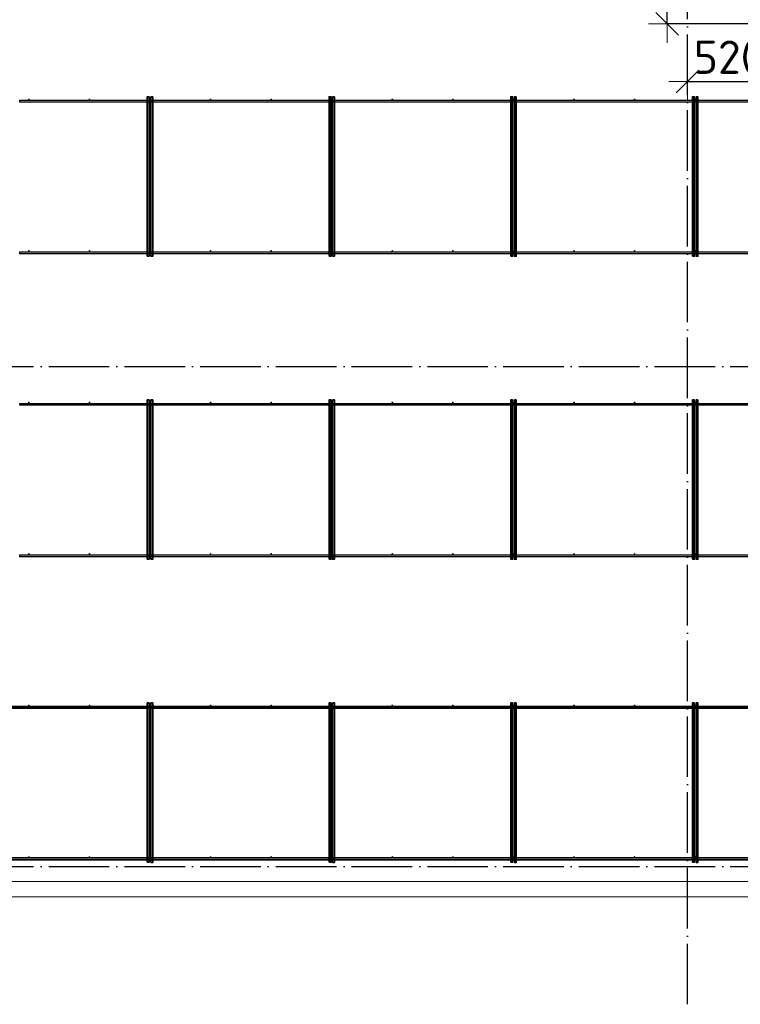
# Model space of a CAD drawing. Header units: millimetres. Extents: x -3725 to 93325, y -74170 to 82591.
# Tile 103 of 139: x 62289 to 67048, y 45830 to 52328. Entities that reach past the tile are written whole.
import ezdxf

# ---------------------------------------------------------------- set-up
doc = ezdxf.new("R2010")
doc.units = ezdxf.units.MM
doc.header["$PDMODE"] = 65
for name, pattern in [('______11', [500, 400, -50, 0, -50]), ('______3', [500, 400, -100]), ('______5', [1100, 800, -100, 100, -100])]:
    doc.linetypes.add(name, pattern=pattern)
for name, color, linetype, lineweight in [('Standard', 7, 'Continuous', 25), ('Балка_ общее', 7, '______3', 13), ('Размерная линия_ общее', 7, 'Continuous', 13), ('Фундамент (1)', 7, 'Continuous', 35)]:
    doc.layers.add(name, color=color, linetype=linetype, lineweight=lineweight)
doc.layers.add('Арм.стержн. Фиксатор', color=7, linetype='Continuous', lineweight=35, true_color=0x501e0f)
doc.layers.add('Осевая линия_ общее', color=7, linetype='______5', lineweight=13, true_color=0xa0a0a0)
doc.styles.add('ISOCPEUR', font='ISOCPEUR')
doc.dimstyles.new('DIMSTYLE_5', dxfattribs={"dimtxt": 220, "dimasz": 250, "dimexe": 0, "dimexo": 0, "dimgap": 110, "dimtad": 2, "dimdec": 0, "dimrnd": 5, "dimzin": 12, "dimdsep": 46, "dimtxsty": 'ISOCPEUR', "dimblk1": 'ALL_ML_STRICH', "dimblk2": 'ALL_ML_STRICH', "dimsah": 1, "dimcen": 0, "dimclrd": 7, "dimclre": 256, "dimclrt": 7, "dimadec": 0, "dimazin": 0, "dimtfac": 1, "dimtdec": 0, "dimtix": 1, "dimtmove": 2, "dimatfit": 3, "dimfxl": 0, "dimtvp": 1.2, "dimtzin": 0, "dimlwd": 0, "dimlwe": -3, "dimarcsym": 0})

# ---------------------------------------------------------------- blocks, each defined once
blk = doc.blocks.new('СЛОЖНЫЙ_ОБЪЕКТ_5')
at = {"layer": 'Осевая линия_ общее', "color": 253, "linetype": '______11', "lineweight": -3, "true_color": 0xa0a0a0, "transparency": 33554687}
for p, q in [((66700, 45830), (66700, 69510)), ((57980, 50040), (74900, 50040)), ((57980, 46740), (74900, 46740))]:
    blk.add_line(p, q, dxfattribs=at)
blk = doc.blocks.new('ALL_ML_STRICH')
at = {"color": 0, "linetype": 'ByBlock', "lineweight": -2}
for p, q in [((-0.3, -0.3), (0.3, 0.3)), ((0, -0.5), (0, 0.5)), ((-1, 0), (0.5, 0))]:
    blk.add_line(p, q, dxfattribs=at)
blk = doc.blocks.new('*D131')
at = {"layer": 'DEFPOINTS', "color": 7, "linetype": 'Continuous', "lineweight": 13, "transparency": 33554687}
for p in [(67220, 52294), (66700, 51950.7), (66700, 51920.7)]:
    blk.add_point(p, dxfattribs=at)
at = {"layer": 'Размерная линия_ общее', "color": 253, "linetype": 'Continuous', "lineweight": -2, "true_color": 0xa0a0a0, "transparency": 33554687}
for p, q in [((67220, 52194), (67220, 51920.7)), ((66700, 51920.7), (66700, 51920.7))]:
    blk.add_line(p, q, dxfattribs=at)
at = {"layer": 'Размерная линия_ общее', "color": 7, "linetype": 'Continuous', "lineweight": -2, "transparency": 33554687}
blk.add_line((66700, 51920.7), (67220, 51920.7), dxfattribs=at)
at = {"layer": 'Размерная линия_ общее', "color": 7, "linetype": 'Continuous', "lineweight": 13, "transparency": 33554687, "xscale": 250, "yscale": 250, "zscale": 250, "rotation": 180}
blk.add_blockref('ALL_ML_STRICH', (66700, 51920.7), dxfattribs=at)
at = {"layer": 'Размерная линия_ общее', "color": 7, "linetype": 'Continuous', "lineweight": 13, "transparency": 33554687, "xscale": 250, "yscale": 250, "zscale": 250}
blk.add_blockref('ALL_ML_STRICH', (67220, 51920.7), dxfattribs=at)
at = {"layer": 'Размерная линия_ общее', "color": 7, "linetype": 'Continuous', "lineweight": 13, "transparency": 33554687, "insert": (66971, 52080.7), "char_height": 220, "width": 660, "attachment_point": 5, "style": 'ISOCPEUR'}
blk.add_mtext('\\A1;{520}', dxfattribs=at)
blk = doc.blocks.new('*D135')
at = {"layer": 'DEFPOINTS', "color": 7, "linetype": 'Continuous', "lineweight": 13, "transparency": 33554687}
for p in [(67363.5, 52900), (66565.8, 52300), (67360, 52300)]:
    blk.add_point(p, dxfattribs=at)
at = {"layer": 'Размерная линия_ общее', "color": 253, "linetype": 'Continuous', "lineweight": -2, "true_color": 0xa0a0a0, "transparency": 33554687}
for p, q in [((67263.5, 52900), (66565.8, 52900)), ((67260, 52300), (66565.8, 52300))]:
    blk.add_line(p, q, dxfattribs=at)
at = {"layer": 'Размерная линия_ общее', "color": 7, "linetype": 'Continuous', "lineweight": -2, "transparency": 33554687}
blk.add_line((66565.8, 52300), (66565.8, 52900), dxfattribs=at)
at = {"layer": 'Размерная линия_ общее', "color": 7, "linetype": 'Continuous', "lineweight": 13, "transparency": 33554687, "xscale": 250, "yscale": 250, "zscale": 250}
for p, rotation in [((66565.8, 52900), 90), ((66565.8, 52300), 270)]:
    blk.add_blockref('ALL_ML_STRICH', p, dxfattribs=dict(at, rotation=rotation))
at = {"layer": 'Размерная линия_ общее', "color": 7, "linetype": 'Continuous', "lineweight": 13, "transparency": 33554687, "insert": (66405.8, 52611), "char_height": 220, "width": 660, "attachment_point": 5, "rotation": 90, "style": 'ISOCPEUR'}
blk.add_mtext('\\A1;{600}', dxfattribs=at)

msp = doc.modelspace()

# ---------------------------------------------------------------- hatches: boundary and pattern name
at = {"layer": 'Арм.стержн. Фиксатор', "linetype": 'Continuous', "lineweight": 35, "transparency": 33554687}
for points in [[(62356, 51802), (62355.5, 51804.3), (62354.2, 51806.2), (62352.3, 51807.5), (62350, 51808), (62347.7, 51807.5), (62345.8, 51806.2), (62344.5, 51804.3), (62344, 51802), (62344.5, 51799.7), (62345.8, 51797.8), (62347.7, 51796.5), (62350, 51796), (62352.3, 51796.5), (62354.2, 51797.8), (62355.5, 51799.7)], [(62756, 51802), (62755.5, 51804.3), (62754.2, 51806.2), (62752.3, 51807.5), (62750, 51808), (62747.7, 51807.5), (62745.8, 51806.2), (62744.5, 51804.3), (62744, 51802), (62744.5, 51799.7), (62745.8, 51797.8), (62747.7, 51796.5), (62750, 51796), (62752.3, 51796.5), (62754.2, 51797.8), (62755.5, 51799.7)], [(63156, 51802), (63155.5, 51804.3), (63154.2, 51806.2), (63152.3, 51807.5), (63150, 51808), (63147.7, 51807.5), (63145.8, 51806.2), (63144.5, 51804.3), (63144, 51802), (63144.5, 51799.7), (63145.8, 51797.8), (63147.7, 51796.5), (63150, 51796), (63152.3, 51796.5), (63154.2, 51797.8), (63155.5, 51799.7)], [(63556, 51802), (63555.5, 51804.3), (63554.2, 51806.2), (63552.3, 51807.5), (63550, 51808), (63547.7, 51807.5), (63545.8, 51806.2), (63544.5, 51804.3), (63544, 51802), (63544.5, 51799.7), (63545.8, 51797.8), (63547.7, 51796.5), (63550, 51796), (63552.3, 51796.5), (63554.2, 51797.8), (63555.5, 51799.7)], [(63956, 51802), (63955.5, 51804.3), (63954.2, 51806.2), (63952.3, 51807.5), (63950, 51808), (63947.7, 51807.5), (63945.8, 51806.2), (63944.5, 51804.3), (63944, 51802), (63944.5, 51799.7), (63945.8, 51797.8), (63947.7, 51796.5), (63950, 51796), (63952.3, 51796.5), (63954.2, 51797.8), (63955.5, 51799.7)], [(64356, 51802), (64355.5, 51804.3), (64354.2, 51806.2), (64352.3, 51807.5), (64350, 51808), (64347.7, 51807.5), (64345.8, 51806.2), (64344.5, 51804.3), (64344, 51802), (64344.5, 51799.7), (64345.8, 51797.8), (64347.7, 51796.5), (64350, 51796), (64352.3, 51796.5), (64354.2, 51797.8), (64355.5, 51799.7)], [(64756, 51802), (64755.5, 51804.3), (64754.2, 51806.2), (64752.3, 51807.5), (64750, 51808), (64747.7, 51807.5), (64745.8, 51806.2), (64744.5, 51804.3), (64744, 51802), (64744.5, 51799.7), (64745.8, 51797.8), (64747.7, 51796.5), (64750, 51796), (64752.3, 51796.5), (64754.2, 51797.8), (64755.5, 51799.7)], [(65156, 51802), (65155.5, 51804.3), (65154.2, 51806.2), (65152.3, 51807.5), (65150, 51808), (65147.7, 51807.5), (65145.8, 51806.2), (65144.5, 51804.3), (65144, 51802), (65144.5, 51799.7), (65145.8, 51797.8), (65147.7, 51796.5), (65150, 51796), (65152.3, 51796.5), (65154.2, 51797.8), (65155.5, 51799.7)], [(65556, 51802), (65555.5, 51804.3), (65554.2, 51806.2), (65552.3, 51807.5), (65550, 51808), (65547.7, 51807.5), (65545.8, 51806.2), (65544.5, 51804.3), (65544, 51802), (65544.5, 51799.7), (65545.8, 51797.8), (65547.7, 51796.5), (65550, 51796), (65552.3, 51796.5), (65554.2, 51797.8), (65555.5, 51799.7)], [(65956, 51802), (65955.5, 51804.3), (65954.2, 51806.2), (65952.3, 51807.5), (65950, 51808), (65947.7, 51807.5), (65945.8, 51806.2), (65944.5, 51804.3), (65944, 51802), (65944.5, 51799.7), (65945.8, 51797.8), (65947.7, 51796.5), (65950, 51796), (65952.3, 51796.5), (65954.2, 51797.8), (65955.5, 51799.7)], [(66356, 51802), (66355.5, 51804.3), (66354.2, 51806.2), (66352.3, 51807.5), (66350, 51808), (66347.7, 51807.5), (66345.8, 51806.2), (66344.5, 51804.3), (66344, 51802), (66344.5, 51799.7), (66345.8, 51797.8), (66347.7, 51796.5), (66350, 51796), (66352.3, 51796.5), (66354.2, 51797.8), (66355.5, 51799.7)], [(66756, 51802), (66755.5, 51804.3), (66754.2, 51806.2), (66752.3, 51807.5), (66750, 51808), (66747.7, 51807.5), (66745.8, 51806.2), (66744.5, 51804.3), (66744, 51802), (66744.5, 51799.7), (66745.8, 51797.8), (66747.7, 51796.5), (66750, 51796), (66752.3, 51796.5), (66754.2, 51797.8), (66755.5, 51799.7)], [(62356, 50802), (62355.5, 50804.3), (62354.2, 50806.2), (62352.3, 50807.5), (62350, 50808), (62347.7, 50807.5), (62345.8, 50806.2), (62344.5, 50804.3), (62344, 50802), (62344.5, 50799.7), (62345.8, 50797.8), (62347.7, 50796.5), (62350, 50796), (62352.3, 50796.5), (62354.2, 50797.8), (62355.5, 50799.7)], [(62756, 50802), (62755.5, 50804.3), (62754.2, 50806.2), (62752.3, 50807.5), (62750, 50808), (62747.7, 50807.5), (62745.8, 50806.2), (62744.5, 50804.3), (62744, 50802), (62744.5, 50799.7), (62745.8, 50797.8), (62747.7, 50796.5), (62750, 50796), (62752.3, 50796.5), (62754.2, 50797.8), (62755.5, 50799.7)], [(63156, 50802), (63155.5, 50804.3), (63154.2, 50806.2), (63152.3, 50807.5), (63150, 50808), (63147.7, 50807.5), (63145.8, 50806.2), (63144.5, 50804.3), (63144, 50802), (63144.5, 50799.7), (63145.8, 50797.8), (63147.7, 50796.5), (63150, 50796), (63152.3, 50796.5), (63154.2, 50797.8), (63155.5, 50799.7)], [(63556, 50802), (63555.5, 50804.3), (63554.2, 50806.2), (63552.3, 50807.5), (63550, 50808), (63547.7, 50807.5), (63545.8, 50806.2), (63544.5, 50804.3), (63544, 50802), (63544.5, 50799.7), (63545.8, 50797.8), (63547.7, 50796.5), (63550, 50796), (63552.3, 50796.5), (63554.2, 50797.8), (63555.5, 50799.7)], [(63956, 50802), (63955.5, 50804.3), (63954.2, 50806.2), (63952.3, 50807.5), (63950, 50808), (63947.7, 50807.5), (63945.8, 50806.2), (63944.5, 50804.3), (63944, 50802), (63944.5, 50799.7), (63945.8, 50797.8), (63947.7, 50796.5), (63950, 50796), (63952.3, 50796.5), (63954.2, 50797.8), (63955.5, 50799.7)], [(64356, 50802), (64355.5, 50804.3), (64354.2, 50806.2), (64352.3, 50807.5), (64350, 50808), (64347.7, 50807.5), (64345.8, 50806.2), (64344.5, 50804.3), (64344, 50802), (64344.5, 50799.7), (64345.8, 50797.8), (64347.7, 50796.5), (64350, 50796), (64352.3, 50796.5), (64354.2, 50797.8), (64355.5, 50799.7)], [(64756, 50802), (64755.5, 50804.3), (64754.2, 50806.2), (64752.3, 50807.5), (64750, 50808), (64747.7, 50807.5), (64745.8, 50806.2), (64744.5, 50804.3), (64744, 50802), (64744.5, 50799.7), (64745.8, 50797.8), (64747.7, 50796.5), (64750, 50796), (64752.3, 50796.5), (64754.2, 50797.8), (64755.5, 50799.7)], [(65156, 50802), (65155.5, 50804.3), (65154.2, 50806.2), (65152.3, 50807.5), (65150, 50808), (65147.7, 50807.5), (65145.8, 50806.2), (65144.5, 50804.3), (65144, 50802), (65144.5, 50799.7), (65145.8, 50797.8), (65147.7, 50796.5), (65150, 50796), (65152.3, 50796.5), (65154.2, 50797.8), (65155.5, 50799.7)], [(65556, 50802), (65555.5, 50804.3), (65554.2, 50806.2), (65552.3, 50807.5), (65550, 50808), (65547.7, 50807.5), (65545.8, 50806.2), (65544.5, 50804.3), (65544, 50802), (65544.5, 50799.7), (65545.8, 50797.8), (65547.7, 50796.5), (65550, 50796), (65552.3, 50796.5), (65554.2, 50797.8), (65555.5, 50799.7)], [(65956, 50802), (65955.5, 50804.3), (65954.2, 50806.2), (65952.3, 50807.5), (65950, 50808), (65947.7, 50807.5), (65945.8, 50806.2), (65944.5, 50804.3), (65944, 50802), (65944.5, 50799.7), (65945.8, 50797.8), (65947.7, 50796.5), (65950, 50796), (65952.3, 50796.5), (65954.2, 50797.8), (65955.5, 50799.7)], [(66356, 50802), (66355.5, 50804.3), (66354.2, 50806.2), (66352.3, 50807.5), (66350, 50808), (66347.7, 50807.5), (66345.8, 50806.2), (66344.5, 50804.3), (66344, 50802), (66344.5, 50799.7), (66345.8, 50797.8), (66347.7, 50796.5), (66350, 50796), (66352.3, 50796.5), (66354.2, 50797.8), (66355.5, 50799.7)], [(66756, 50802), (66755.5, 50804.3), (66754.2, 50806.2), (66752.3, 50807.5), (66750, 50808), (66747.7, 50807.5), (66745.8, 50806.2), (66744.5, 50804.3), (66744, 50802), (66744.5, 50799.7), (66745.8, 50797.8), (66747.7, 50796.5), (66750, 50796), (66752.3, 50796.5), (66754.2, 50797.8), (66755.5, 50799.7)], [(62356, 49802), (62355.5, 49804.3), (62354.2, 49806.2), (62352.3, 49807.5), (62350, 49808), (62347.7, 49807.5), (62345.8, 49806.2), (62344.5, 49804.3), (62344, 49802), (62344.5, 49799.7), (62345.8, 49797.8), (62347.7, 49796.5), (62350, 49796), (62352.3, 49796.5), (62354.2, 49797.8), (62355.5, 49799.7)], [(62756, 49802), (62755.5, 49804.3), (62754.2, 49806.2), (62752.3, 49807.5), (62750, 49808), (62747.7, 49807.5), (62745.8, 49806.2), (62744.5, 49804.3), (62744, 49802), (62744.5, 49799.7), (62745.8, 49797.8), (62747.7, 49796.5), (62750, 49796), (62752.3, 49796.5), (62754.2, 49797.8), (62755.5, 49799.7)], [(63156, 49802), (63155.5, 49804.3), (63154.2, 49806.2), (63152.3, 49807.5), (63150, 49808), (63147.7, 49807.5), (63145.8, 49806.2), (63144.5, 49804.3), (63144, 49802), (63144.5, 49799.7), (63145.8, 49797.8), (63147.7, 49796.5), (63150, 49796), (63152.3, 49796.5), (63154.2, 49797.8), (63155.5, 49799.7)], [(63556, 49802), (63555.5, 49804.3), (63554.2, 49806.2), (63552.3, 49807.5), (63550, 49808), (63547.7, 49807.5), (63545.8, 49806.2), (63544.5, 49804.3), (63544, 49802), (63544.5, 49799.7), (63545.8, 49797.8), (63547.7, 49796.5), (63550, 49796), (63552.3, 49796.5), (63554.2, 49797.8), (63555.5, 49799.7)], [(63956, 49802), (63955.5, 49804.3), (63954.2, 49806.2), (63952.3, 49807.5), (63950, 49808), (63947.7, 49807.5), (63945.8, 49806.2), (63944.5, 49804.3), (63944, 49802), (63944.5, 49799.7), (63945.8, 49797.8), (63947.7, 49796.5), (63950, 49796), (63952.3, 49796.5), (63954.2, 49797.8), (63955.5, 49799.7)], [(64356, 49802), (64355.5, 49804.3), (64354.2, 49806.2), (64352.3, 49807.5), (64350, 49808), (64347.7, 49807.5), (64345.8, 49806.2), (64344.5, 49804.3), (64344, 49802), (64344.5, 49799.7), (64345.8, 49797.8), (64347.7, 49796.5), (64350, 49796), (64352.3, 49796.5), (64354.2, 49797.8), (64355.5, 49799.7)], [(64756, 49802), (64755.5, 49804.3), (64754.2, 49806.2), (64752.3, 49807.5), (64750, 49808), (64747.7, 49807.5), (64745.8, 49806.2), (64744.5, 49804.3), (64744, 49802), (64744.5, 49799.7), (64745.8, 49797.8), (64747.7, 49796.5), (64750, 49796), (64752.3, 49796.5), (64754.2, 49797.8), (64755.5, 49799.7)], [(65156, 49802), (65155.5, 49804.3), (65154.2, 49806.2), (65152.3, 49807.5), (65150, 49808), (65147.7, 49807.5), (65145.8, 49806.2), (65144.5, 49804.3), (65144, 49802), (65144.5, 49799.7), (65145.8, 49797.8), (65147.7, 49796.5), (65150, 49796), (65152.3, 49796.5), (65154.2, 49797.8), (65155.5, 49799.7)], [(65556, 49802), (65555.5, 49804.3), (65554.2, 49806.2), (65552.3, 49807.5), (65550, 49808), (65547.7, 49807.5), (65545.8, 49806.2), (65544.5, 49804.3), (65544, 49802), (65544.5, 49799.7), (65545.8, 49797.8), (65547.7, 49796.5), (65550, 49796), (65552.3, 49796.5), (65554.2, 49797.8), (65555.5, 49799.7)], [(65956, 49802), (65955.5, 49804.3), (65954.2, 49806.2), (65952.3, 49807.5), (65950, 49808), (65947.7, 49807.5), (65945.8, 49806.2), (65944.5, 49804.3), (65944, 49802), (65944.5, 49799.7), (65945.8, 49797.8), (65947.7, 49796.5), (65950, 49796), (65952.3, 49796.5), (65954.2, 49797.8), (65955.5, 49799.7)], [(66356, 49802), (66355.5, 49804.3), (66354.2, 49806.2), (66352.3, 49807.5), (66350, 49808), (66347.7, 49807.5), (66345.8, 49806.2), (66344.5, 49804.3), (66344, 49802), (66344.5, 49799.7), (66345.8, 49797.8), (66347.7, 49796.5), (66350, 49796), (66352.3, 49796.5), (66354.2, 49797.8), (66355.5, 49799.7)], [(66756, 49802), (66755.5, 49804.3), (66754.2, 49806.2), (66752.3, 49807.5), (66750, 49808), (66747.7, 49807.5), (66745.8, 49806.2), (66744.5, 49804.3), (66744, 49802), (66744.5, 49799.7), (66745.8, 49797.8), (66747.7, 49796.5), (66750, 49796), (66752.3, 49796.5), (66754.2, 49797.8), (66755.5, 49799.7)], [(62356, 48802), (62355.5, 48804.3), (62354.2, 48806.2), (62352.3, 48807.5), (62350, 48808), (62347.7, 48807.5), (62345.8, 48806.2), (62344.5, 48804.3), (62344, 48802), (62344.5, 48799.7), (62345.8, 48797.8), (62347.7, 48796.5), (62350, 48796), (62352.3, 48796.5), (62354.2, 48797.8), (62355.5, 48799.7)], [(62756, 48802), (62755.5, 48804.3), (62754.2, 48806.2), (62752.3, 48807.5), (62750, 48808), (62747.7, 48807.5), (62745.8, 48806.2), (62744.5, 48804.3), (62744, 48802), (62744.5, 48799.7), (62745.8, 48797.8), (62747.7, 48796.5), (62750, 48796), (62752.3, 48796.5), (62754.2, 48797.8), (62755.5, 48799.7)], [(63156, 48802), (63155.5, 48804.3), (63154.2, 48806.2), (63152.3, 48807.5), (63150, 48808), (63147.7, 48807.5), (63145.8, 48806.2), (63144.5, 48804.3), (63144, 48802), (63144.5, 48799.7), (63145.8, 48797.8), (63147.7, 48796.5), (63150, 48796), (63152.3, 48796.5), (63154.2, 48797.8), (63155.5, 48799.7)], [(63556, 48802), (63555.5, 48804.3), (63554.2, 48806.2), (63552.3, 48807.5), (63550, 48808), (63547.7, 48807.5), (63545.8, 48806.2), (63544.5, 48804.3), (63544, 48802), (63544.5, 48799.7), (63545.8, 48797.8), (63547.7, 48796.5), (63550, 48796), (63552.3, 48796.5), (63554.2, 48797.8), (63555.5, 48799.7)], [(63956, 48802), (63955.5, 48804.3), (63954.2, 48806.2), (63952.3, 48807.5), (63950, 48808), (63947.7, 48807.5), (63945.8, 48806.2), (63944.5, 48804.3), (63944, 48802), (63944.5, 48799.7), (63945.8, 48797.8), (63947.7, 48796.5), (63950, 48796), (63952.3, 48796.5), (63954.2, 48797.8), (63955.5, 48799.7)], [(64356, 48802), (64355.5, 48804.3), (64354.2, 48806.2), (64352.3, 48807.5), (64350, 48808), (64347.7, 48807.5), (64345.8, 48806.2), (64344.5, 48804.3), (64344, 48802), (64344.5, 48799.7), (64345.8, 48797.8), (64347.7, 48796.5), (64350, 48796), (64352.3, 48796.5), (64354.2, 48797.8), (64355.5, 48799.7)], [(64756, 48802), (64755.5, 48804.3), (64754.2, 48806.2), (64752.3, 48807.5), (64750, 48808), (64747.7, 48807.5), (64745.8, 48806.2), (64744.5, 48804.3), (64744, 48802), (64744.5, 48799.7), (64745.8, 48797.8), (64747.7, 48796.5), (64750, 48796), (64752.3, 48796.5), (64754.2, 48797.8), (64755.5, 48799.7)], [(65156, 48802), (65155.5, 48804.3), (65154.2, 48806.2), (65152.3, 48807.5), (65150, 48808), (65147.7, 48807.5), (65145.8, 48806.2), (65144.5, 48804.3), (65144, 48802), (65144.5, 48799.7), (65145.8, 48797.8), (65147.7, 48796.5), (65150, 48796), (65152.3, 48796.5), (65154.2, 48797.8), (65155.5, 48799.7)], [(65556, 48802), (65555.5, 48804.3), (65554.2, 48806.2), (65552.3, 48807.5), (65550, 48808), (65547.7, 48807.5), (65545.8, 48806.2), (65544.5, 48804.3), (65544, 48802), (65544.5, 48799.7), (65545.8, 48797.8), (65547.7, 48796.5), (65550, 48796), (65552.3, 48796.5), (65554.2, 48797.8), (65555.5, 48799.7)], [(65956, 48802), (65955.5, 48804.3), (65954.2, 48806.2), (65952.3, 48807.5), (65950, 48808), (65947.7, 48807.5), (65945.8, 48806.2), (65944.5, 48804.3), (65944, 48802), (65944.5, 48799.7), (65945.8, 48797.8), (65947.7, 48796.5), (65950, 48796), (65952.3, 48796.5), (65954.2, 48797.8), (65955.5, 48799.7)], [(66356, 48802), (66355.5, 48804.3), (66354.2, 48806.2), (66352.3, 48807.5), (66350, 48808), (66347.7, 48807.5), (66345.8, 48806.2), (66344.5, 48804.3), (66344, 48802), (66344.5, 48799.7), (66345.8, 48797.8), (66347.7, 48796.5), (66350, 48796), (66352.3, 48796.5), (66354.2, 48797.8), (66355.5, 48799.7)], [(66756, 48802), (66755.5, 48804.3), (66754.2, 48806.2), (66752.3, 48807.5), (66750, 48808), (66747.7, 48807.5), (66745.8, 48806.2), (66744.5, 48804.3), (66744, 48802), (66744.5, 48799.7), (66745.8, 48797.8), (66747.7, 48796.5), (66750, 48796), (66752.3, 48796.5), (66754.2, 48797.8), (66755.5, 48799.7)], [(62356, 47802), (62355.5, 47804.3), (62354.2, 47806.2), (62352.3, 47807.5), (62350, 47808), (62347.7, 47807.5), (62345.8, 47806.2), (62344.5, 47804.3), (62344, 47802), (62344.5, 47799.7), (62345.8, 47797.8), (62347.7, 47796.5), (62350, 47796), (62352.3, 47796.5), (62354.2, 47797.8), (62355.5, 47799.7)], [(62756, 47802), (62755.5, 47804.3), (62754.2, 47806.2), (62752.3, 47807.5), (62750, 47808), (62747.7, 47807.5), (62745.8, 47806.2), (62744.5, 47804.3), (62744, 47802), (62744.5, 47799.7), (62745.8, 47797.8), (62747.7, 47796.5), (62750, 47796), (62752.3, 47796.5), (62754.2, 47797.8), (62755.5, 47799.7)], [(63156, 47802), (63155.5, 47804.3), (63154.2, 47806.2), (63152.3, 47807.5), (63150, 47808), (63147.7, 47807.5), (63145.8, 47806.2), (63144.5, 47804.3), (63144, 47802), (63144.5, 47799.7), (63145.8, 47797.8), (63147.7, 47796.5), (63150, 47796), (63152.3, 47796.5), (63154.2, 47797.8), (63155.5, 47799.7)], [(63556, 47802), (63555.5, 47804.3), (63554.2, 47806.2), (63552.3, 47807.5), (63550, 47808), (63547.7, 47807.5), (63545.8, 47806.2), (63544.5, 47804.3), (63544, 47802), (63544.5, 47799.7), (63545.8, 47797.8), (63547.7, 47796.5), (63550, 47796), (63552.3, 47796.5), (63554.2, 47797.8), (63555.5, 47799.7)], [(63956, 47802), (63955.5, 47804.3), (63954.2, 47806.2), (63952.3, 47807.5), (63950, 47808), (63947.7, 47807.5), (63945.8, 47806.2), (63944.5, 47804.3), (63944, 47802), (63944.5, 47799.7), (63945.8, 47797.8), (63947.7, 47796.5), (63950, 47796), (63952.3, 47796.5), (63954.2, 47797.8), (63955.5, 47799.7)], [(64356, 47802), (64355.5, 47804.3), (64354.2, 47806.2), (64352.3, 47807.5), (64350, 47808), (64347.7, 47807.5), (64345.8, 47806.2), (64344.5, 47804.3), (64344, 47802), (64344.5, 47799.7), (64345.8, 47797.8), (64347.7, 47796.5), (64350, 47796), (64352.3, 47796.5), (64354.2, 47797.8), (64355.5, 47799.7)], [(64756, 47802), (64755.5, 47804.3), (64754.2, 47806.2), (64752.3, 47807.5), (64750, 47808), (64747.7, 47807.5), (64745.8, 47806.2), (64744.5, 47804.3), (64744, 47802), (64744.5, 47799.7), (64745.8, 47797.8), (64747.7, 47796.5), (64750, 47796), (64752.3, 47796.5), (64754.2, 47797.8), (64755.5, 47799.7)], [(65156, 47802), (65155.5, 47804.3), (65154.2, 47806.2), (65152.3, 47807.5), (65150, 47808), (65147.7, 47807.5), (65145.8, 47806.2), (65144.5, 47804.3), (65144, 47802), (65144.5, 47799.7), (65145.8, 47797.8), (65147.7, 47796.5), (65150, 47796), (65152.3, 47796.5), (65154.2, 47797.8), (65155.5, 47799.7)], [(65556, 47802), (65555.5, 47804.3), (65554.2, 47806.2), (65552.3, 47807.5), (65550, 47808), (65547.7, 47807.5), (65545.8, 47806.2), (65544.5, 47804.3), (65544, 47802), (65544.5, 47799.7), (65545.8, 47797.8), (65547.7, 47796.5), (65550, 47796), (65552.3, 47796.5), (65554.2, 47797.8), (65555.5, 47799.7)], [(65956, 47802), (65955.5, 47804.3), (65954.2, 47806.2), (65952.3, 47807.5), (65950, 47808), (65947.7, 47807.5), (65945.8, 47806.2), (65944.5, 47804.3), (65944, 47802), (65944.5, 47799.7), (65945.8, 47797.8), (65947.7, 47796.5), (65950, 47796), (65952.3, 47796.5), (65954.2, 47797.8), (65955.5, 47799.7)], [(66356, 47802), (66355.5, 47804.3), (66354.2, 47806.2), (66352.3, 47807.5), (66350, 47808), (66347.7, 47807.5), (66345.8, 47806.2), (66344.5, 47804.3), (66344, 47802), (66344.5, 47799.7), (66345.8, 47797.8), (66347.7, 47796.5), (66350, 47796), (66352.3, 47796.5), (66354.2, 47797.8), (66355.5, 47799.7)], [(66756, 47802), (66755.5, 47804.3), (66754.2, 47806.2), (66752.3, 47807.5), (66750, 47808), (66747.7, 47807.5), (66745.8, 47806.2), (66744.5, 47804.3), (66744, 47802), (66744.5, 47799.7), (66745.8, 47797.8), (66747.7, 47796.5), (66750, 47796), (66752.3, 47796.5), (66754.2, 47797.8), (66755.5, 47799.7)], [(62356, 46802), (62355.5, 46804.3), (62354.2, 46806.2), (62352.3, 46807.5), (62350, 46808), (62347.7, 46807.5), (62345.8, 46806.2), (62344.5, 46804.3), (62344, 46802), (62344.5, 46799.7), (62345.8, 46797.8), (62347.7, 46796.5), (62350, 46796), (62352.3, 46796.5), (62354.2, 46797.8), (62355.5, 46799.7)], [(62756, 46802), (62755.5, 46804.3), (62754.2, 46806.2), (62752.3, 46807.5), (62750, 46808), (62747.7, 46807.5), (62745.8, 46806.2), (62744.5, 46804.3), (62744, 46802), (62744.5, 46799.7), (62745.8, 46797.8), (62747.7, 46796.5), (62750, 46796), (62752.3, 46796.5), (62754.2, 46797.8), (62755.5, 46799.7)], [(63156, 46802), (63155.5, 46804.3), (63154.2, 46806.2), (63152.3, 46807.5), (63150, 46808), (63147.7, 46807.5), (63145.8, 46806.2), (63144.5, 46804.3), (63144, 46802), (63144.5, 46799.7), (63145.8, 46797.8), (63147.7, 46796.5), (63150, 46796), (63152.3, 46796.5), (63154.2, 46797.8), (63155.5, 46799.7)], [(63556, 46802), (63555.5, 46804.3), (63554.2, 46806.2), (63552.3, 46807.5), (63550, 46808), (63547.7, 46807.5), (63545.8, 46806.2), (63544.5, 46804.3), (63544, 46802), (63544.5, 46799.7), (63545.8, 46797.8), (63547.7, 46796.5), (63550, 46796), (63552.3, 46796.5), (63554.2, 46797.8), (63555.5, 46799.7)], [(63956, 46802), (63955.5, 46804.3), (63954.2, 46806.2), (63952.3, 46807.5), (63950, 46808), (63947.7, 46807.5), (63945.8, 46806.2), (63944.5, 46804.3), (63944, 46802), (63944.5, 46799.7), (63945.8, 46797.8), (63947.7, 46796.5), (63950, 46796), (63952.3, 46796.5), (63954.2, 46797.8), (63955.5, 46799.7)], [(64356, 46802), (64355.5, 46804.3), (64354.2, 46806.2), (64352.3, 46807.5), (64350, 46808), (64347.7, 46807.5), (64345.8, 46806.2), (64344.5, 46804.3), (64344, 46802), (64344.5, 46799.7), (64345.8, 46797.8), (64347.7, 46796.5), (64350, 46796), (64352.3, 46796.5), (64354.2, 46797.8), (64355.5, 46799.7)], [(64756, 46802), (64755.5, 46804.3), (64754.2, 46806.2), (64752.3, 46807.5), (64750, 46808), (64747.7, 46807.5), (64745.8, 46806.2), (64744.5, 46804.3), (64744, 46802), (64744.5, 46799.7), (64745.8, 46797.8), (64747.7, 46796.5), (64750, 46796), (64752.3, 46796.5), (64754.2, 46797.8), (64755.5, 46799.7)], [(65156, 46802), (65155.5, 46804.3), (65154.2, 46806.2), (65152.3, 46807.5), (65150, 46808), (65147.7, 46807.5), (65145.8, 46806.2), (65144.5, 46804.3), (65144, 46802), (65144.5, 46799.7), (65145.8, 46797.8), (65147.7, 46796.5), (65150, 46796), (65152.3, 46796.5), (65154.2, 46797.8), (65155.5, 46799.7)], [(65556, 46802), (65555.5, 46804.3), (65554.2, 46806.2), (65552.3, 46807.5), (65550, 46808), (65547.7, 46807.5), (65545.8, 46806.2), (65544.5, 46804.3), (65544, 46802), (65544.5, 46799.7), (65545.8, 46797.8), (65547.7, 46796.5), (65550, 46796), (65552.3, 46796.5), (65554.2, 46797.8), (65555.5, 46799.7)], [(65956, 46802), (65955.5, 46804.3), (65954.2, 46806.2), (65952.3, 46807.5), (65950, 46808), (65947.7, 46807.5), (65945.8, 46806.2), (65944.5, 46804.3), (65944, 46802), (65944.5, 46799.7), (65945.8, 46797.8), (65947.7, 46796.5), (65950, 46796), (65952.3, 46796.5), (65954.2, 46797.8), (65955.5, 46799.7)], [(66356, 46802), (66355.5, 46804.3), (66354.2, 46806.2), (66352.3, 46807.5), (66350, 46808), (66347.7, 46807.5), (66345.8, 46806.2), (66344.5, 46804.3), (66344, 46802), (66344.5, 46799.7), (66345.8, 46797.8), (66347.7, 46796.5), (66350, 46796), (66352.3, 46796.5), (66354.2, 46797.8), (66355.5, 46799.7)], [(66756, 46802), (66755.5, 46804.3), (66754.2, 46806.2), (66752.3, 46807.5), (66750, 46808), (66747.7, 46807.5), (66745.8, 46806.2), (66744.5, 46804.3), (66744, 46802), (66744.5, 46799.7), (66745.8, 46797.8), (66747.7, 46796.5), (66750, 46796), (66752.3, 46796.5), (66754.2, 46797.8), (66755.5, 46799.7)]]:
    msp.add_hatch(color=34, dxfattribs=at).paths.add_polyline_path(points)

# ---------------------------------------------------------------- linework, layer by layer
at = {"layer": 'Standard', "color": 7, "linetype": 'Continuous', "lineweight": 18, "transparency": 33554687}
msp.add_lwpolyline([(59250, 46540), (76440, 46540), (76440, 68380), (59250, 68380), (59250, 46540)], dxfattribs=at)
at = {"layer": 'Арм.стержн. Фиксатор', "color": 34, "linetype": 'Continuous', "lineweight": 25, "transparency": 33554687}
for points in [[(62289.5, 51796), (74470, 51796), (74470, 51784), (62289.5, 51784), (62289.5, 51796)], [(62289.5, 51796), (74470, 51796), (74470, 51784), (62289.5, 51784), (62289.5, 51796)], [(62289.5, 50796), (74470, 50796), (74470, 50784), (62289.5, 50784), (62289.5, 50796)], [(62289.5, 50796), (74470, 50796), (74470, 50784), (62289.5, 50784), (62289.5, 50796)], [(62289.5, 49796), (74470, 49796), (74470, 49784), (62289.5, 49784), (62289.5, 49796)], [(62289.5, 49796), (74470, 49796), (74470, 49784), (62289.5, 49784), (62289.5, 49796)], [(62289.5, 48796), (74470, 48796), (74470, 48784), (62289.5, 48784), (62289.5, 48796)], [(62289.5, 48796), (74470, 48796), (74470, 48784), (62289.5, 48784), (62289.5, 48796)]]:
    msp.add_lwpolyline(points, dxfattribs=at)
at = {"layer": 'Арм.стержн. Фиксатор', "color": 34, "linetype": 'Continuous', "lineweight": 35, "transparency": 33554687}
for points in [[(63132, 50767.1), (63132, 51819.2), (63144, 51819.2), (63144, 50767.1), (63132, 50767.1)], [(63168, 51818.9), (63168, 50766.9), (63156, 50766.9), (63156, 51818.9), (63168, 51818.9)], [(64332, 50767.1), (64332, 51819.2), (64344, 51819.2), (64344, 50767.1), (64332, 50767.1)], [(64368, 51818.9), (64368, 50766.9), (64356, 50766.9), (64356, 51818.9), (64368, 51818.9)], [(65532, 50767.1), (65532, 51819.2), (65544, 51819.2), (65544, 50767.1), (65532, 50767.1)], [(65568, 51818.9), (65568, 50766.9), (65556, 50766.9), (65556, 51818.9), (65568, 51818.9)], [(66732, 50767.1), (66732, 51819.2), (66744, 51819.2), (66744, 50767.1), (66732, 50767.1)], [(66768, 51818.9), (66768, 50766.9), (66756, 50766.9), (66756, 51818.9), (66768, 51818.9)], [(63132, 48767.1), (63132, 49819.2), (63144, 49819.2), (63144, 48767.1), (63132, 48767.1)], [(63168, 49818.9), (63168, 48766.9), (63156, 48766.9), (63156, 49818.9), (63168, 49818.9)], [(64332, 48767.1), (64332, 49819.2), (64344, 49819.2), (64344, 48767.1), (64332, 48767.1)], [(64368, 49818.9), (64368, 48766.9), (64356, 48766.9), (64356, 49818.9), (64368, 49818.9)], [(65532, 48767.1), (65532, 49819.2), (65544, 49819.2), (65544, 48767.1), (65532, 48767.1)], [(65568, 49818.9), (65568, 48766.9), (65556, 48766.9), (65556, 49818.9), (65568, 49818.9)], [(66732, 48767.1), (66732, 49819.2), (66744, 49819.2), (66744, 48767.1), (66732, 48767.1)], [(66768, 49818.9), (66768, 48766.9), (66756, 48766.9), (66756, 49818.9), (66768, 49818.9)], [(60630, 47796), (74470, 47796), (74470, 47784), (60630, 47784), (60630, 47796)], [(60630, 47796), (74470, 47796), (74470, 47784), (60630, 47784), (60630, 47796)], [(63132, 46767.1), (63132, 47819.2), (63144, 47819.2), (63144, 46767.1), (63132, 46767.1)], [(63168, 47818.9), (63168, 46766.9), (63156, 46766.9), (63156, 47818.9), (63168, 47818.9)], [(64332, 46767.1), (64332, 47819.2), (64344, 47819.2), (64344, 46767.1), (64332, 46767.1)], [(64368, 47818.9), (64368, 46766.9), (64356, 46766.9), (64356, 47818.9), (64368, 47818.9)], [(65532, 46767.1), (65532, 47819.2), (65544, 47819.2), (65544, 46767.1), (65532, 46767.1)], [(65568, 47818.9), (65568, 46766.9), (65556, 46766.9), (65556, 47818.9), (65568, 47818.9)], [(66732, 46767.1), (66732, 47819.2), (66744, 47819.2), (66744, 46767.1), (66732, 46767.1)], [(66768, 47818.9), (66768, 46766.9), (66756, 46766.9), (66756, 47818.9), (66768, 47818.9)], [(60630, 46796), (74470, 46796), (74470, 46784), (60630, 46784), (60630, 46796)], [(60630, 46796), (74470, 46796), (74470, 46784), (60630, 46784), (60630, 46796)]]:
    msp.add_lwpolyline(points, dxfattribs=at)
at = {"layer": 'Фундамент (1)', "color": 7, "lineweight": 18, "transparency": 33554687}
msp.add_line((74500, 46640), (60600, 46640), dxfattribs=at)
at = {"layer": 'Фундамент (1)', "color": 7, "linetype": 'Continuous', "lineweight": 18, "transparency": 33554687}
msp.add_line((74500, 46640), (60600, 46640), dxfattribs=at)

# ---------------------------------------------------------------- block references
at = {"layer": 'Балка_ общее', "color": 7, "linetype": 'Continuous', "lineweight": 13, "transparency": 33554687}
msp.add_blockref('СЛОЖНЫЙ_ОБЪЕКТ_5', (0, 0), dxfattribs=at)

# ---------------------------------------------------------------- dimensions: what is measured, and where the dimension line sits
at = {"layer": 'Размерная линия_ общее', "color": 7, "linetype": 'Continuous', "lineweight": 13, "transparency": 33554687}
dim = msp.add_linear_dim(base=(66565.8, 52900), p1=(67260, 52300), p2=(67263.5, 52900), angle=90, dimstyle='DIMSTYLE_5', override={"dimpost": '<>', "dimclrd": 7, "dimclre": 253, "dimclrt": 7, "dimlwd": 0, "dimlwe": 65533}, dxfattribs=at)
dim.commit()
dim.dimension.update_dxf_attribs({"geometry": '*D135', "text_midpoint": (66405.8, 52611), "dimtype": 160})
dim = msp.add_linear_dim(base=(67220, 51920.7), p1=(66700, 51920.7), p2=(67220, 52194), dimstyle='DIMSTYLE_5', override={"dimpost": '<>', "dimclrd": 7, "dimclre": 253, "dimclrt": 7, "dimlwd": 0, "dimlwe": 65533}, dxfattribs=at)
dim.commit()
dim.dimension.update_dxf_attribs({"geometry": '*D131', "text_midpoint": (66971, 52080.7), "dimtype": 160})

doc.saveas('drawing.dxf')
